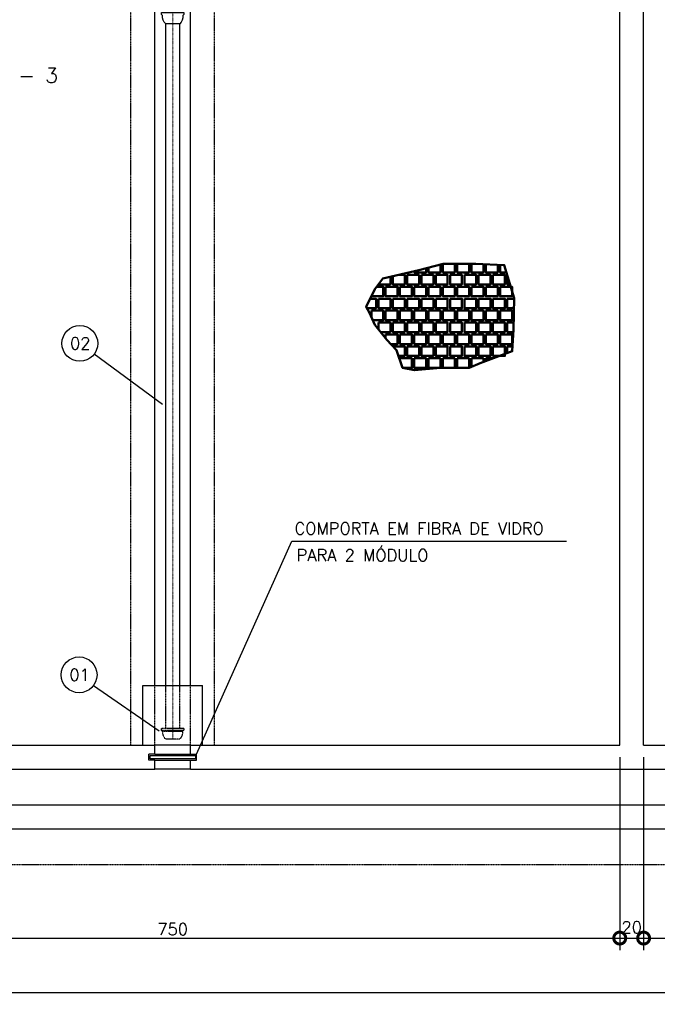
# Model space of a CAD drawing. Header units: millimetres. Extents: x 6229 to 11806, y 8925 to 11505.
# Tile 7 of 12: x 8623 to 9158, y 9398 to 10224. Entities that reach past the tile are written whole.
import ezdxf
from ezdxf.enums import TextEntityAlignment as Align

# ---------------------------------------------------------------- set-up
doc = ezdxf.new("R2010")
doc.units = ezdxf.units.MM
doc.header["$LTSCALE"] = 0.1
doc.header["$MEASUREMENT"] = 0
for name, pattern in [('DASHDOT', [25.4, 12.7, -6.35, 0, -6.35]), ('DASHED', [0.75, 0.5, -0.25]), ('HIDDEN', [9.525, 6.35, -3.175])]:
    doc.linetypes.add(name, pattern=pattern)
doc.layers.get('Defpoints').update_dxf_attribs({"color": 200})
for name, color, linetype, lineweight in [('BAR-EIXOS', 7, 'DASHDOT', 20), ('BAR-PECAS', 2, 'Continuous', 30), ('PAREDE4', 3, 'Continuous', 50)]:
    doc.layers.add(name, color=color, linetype=linetype, lineweight=lineweight)
for name, color, linetype in [('COTAS', 16, 'Continuous'), ('DIM', 7, 'Continuous'), ('ESTRUTURA', 6, 'Continuous'), ('LFINA', 3, 'Continuous'), ('LIMHATRA', 2, 'HIDDEN'), ('PAREDE', 6, 'Continuous'), ('RELAÇÀO', 2, 'Continuous'), ('TEXTO', 2, 'Continuous')]:
    doc.layers.add(name, color=color, linetype=linetype)
doc.styles.add('ROMANS', font='ROMANS.shx')
doc.dimstyles.new('DIM50', dxfattribs={"dimscale": 0, "dimtxt": 10, "dimasz": 20, "dimexe": 10, "dimexo": 10, "dimgap": 2.5, "dimtad": 1, "dimdec": 0, "dimtxsty": 'ROMANS', "dimblk": 'ARCHTICK', "dimblk1": 'DOTSMALL', "dimblk2": 'DOTSMALL', "dimsah": 1, "dimcen": 2.5, "dimdle": 10, "dimclrd": 7, "dimclre": 7, "dimclrt": 2, "dimazin": 0, "dimtfac": 1, "dimtdec": 0, "dimtmove": 2, "dimatfit": 3, "dimldrblk": 'ARCHTICK', "dimfxl": 0, "dimarcsym": 0})

# ---------------------------------------------------------------- blocks, each defined once
blk = doc.blocks.new('_DOTSMALL')
at = {"color": 0, "linetype": 'ByBlock', "const_width": 0.5}
blk.add_lwpolyline([(-0.0625, 0, 1), (0.0625, 0, 1)], format="xyb", close=True, dxfattribs=at)
blk = doc.blocks.new('*D15')
at = {"layer": 'Defpoints', "color": 0}
for p in [(9916.66, 9506.28), (6816.66, 9443.9), (9916.66, 9408.38)]:
    blk.add_point(p, dxfattribs=at)
at = {"layer": 'DIM', "color": 7, "lineweight": -2}
for p, q in [((9916.66, 9496.28), (9916.66, 9398.38)), ((6816.66, 9433.9), (6816.66, 9398.38)), ((6806.66, 9408.38), (9926.66, 9408.38))]:
    blk.add_line(p, q, dxfattribs=at)
at = {"layer": 'DIM', "color": 7, "lineweight": -2, "xscale": 20, "yscale": 20, "zscale": 20, "rotation": 180}
blk.add_blockref('_DOTSMALL', (6816.66, 9408.38), dxfattribs=at)
at = {"layer": 'DIM', "color": 7, "lineweight": -2, "xscale": 20, "yscale": 20, "zscale": 20}
blk.add_blockref('_DOTSMALL', (9916.66, 9408.38), dxfattribs=at)
at = {"layer": 'DIM', "color": 2, "insert": (8366.66, 9415.88), "char_height": 10, "attachment_point": 5, "style": 'ROMANS'}
blk.add_mtext('3100', dxfattribs=at)
blk = doc.blocks.new('_ArchTick')
at = {"layer": 'COTAS', "color": 0, "const_width": 0.15}
blk.add_lwpolyline([(-0.5, -0.5), (0.5, 0.5)], dxfattribs=at)
blk = doc.blocks.new('*D38')
at = {"layer": 'Defpoints', "color": 0}
for p in [(9126.66, 10365.65), (9126.66, 10272.15), (8751.66, 10220.65)]:
    blk.add_point(p, dxfattribs=at)
at = {"layer": 'DIM', "color": 7, "lineweight": -2}
for p, q in [((9126.66, 10355.65), (9126.66, 10262.15)), ((8751.66, 10230.65), (8751.66, 10282.15)), ((8741.66, 10272.15), (9136.66, 10272.15))]:
    blk.add_line(p, q, dxfattribs=at)
at = {"layer": 'DIM', "color": 7, "lineweight": -2, "xscale": 20, "yscale": 20, "zscale": 20, "rotation": 180}
blk.add_blockref('_DOTSMALL', (8751.66, 10272.15), dxfattribs=at)
at = {"layer": 'DIM', "color": 7, "lineweight": -2, "xscale": 20, "yscale": 20, "zscale": 20}
blk.add_blockref('_DOTSMALL', (9126.66, 10272.15), dxfattribs=at)
at = {"layer": 'DIM', "color": 2, "insert": (8939.16, 10279.65), "char_height": 10, "attachment_point": 5, "style": 'ROMANS'}
blk.add_mtext('375', dxfattribs=at)
blk = doc.blocks.new('*D53')
at = {"layer": 'Defpoints', "color": 0}
for p in [(8376.66, 9615.65), (9126.66, 9615.65), (9126.66, 9453.9)]:
    blk.add_point(p, dxfattribs=at)
at = {"layer": 'DIM', "color": 7, "lineweight": -2}
for p, q in [((8376.66, 9605.65), (8376.66, 9443.9)), ((9126.66, 9605.65), (9126.66, 9443.9)), ((8366.66, 9453.9), (9136.66, 9453.9))]:
    blk.add_line(p, q, dxfattribs=at)
at = {"layer": 'DIM', "color": 7, "lineweight": -2, "xscale": 20, "yscale": 20, "zscale": 20, "rotation": 180}
blk.add_blockref('_DOTSMALL', (8376.66, 9453.9), dxfattribs=at)
at = {"layer": 'DIM', "color": 7, "lineweight": -2, "xscale": 20, "yscale": 20, "zscale": 20}
blk.add_blockref('_DOTSMALL', (9126.66, 9453.9), dxfattribs=at)
at = {"layer": 'DIM', "color": 2, "insert": (8751.66, 9461.4), "char_height": 10, "attachment_point": 5, "style": 'ROMANS'}
blk.add_mtext('750', dxfattribs=at)
blk = doc.blocks.new('*D54')
at = {"layer": 'Defpoints', "color": 0}
for p in [(9146.66, 9615.65), (9896.66, 9565.65), (9896.66, 9453.9)]:
    blk.add_point(p, dxfattribs=at)
at = {"layer": 'DIM', "color": 7, "lineweight": -2}
for p, q in [((9146.66, 9605.65), (9146.66, 9443.9)), ((9896.66, 9555.65), (9896.66, 9443.9)), ((9136.66, 9453.9), (9906.66, 9453.9))]:
    blk.add_line(p, q, dxfattribs=at)
at = {"layer": 'DIM', "color": 7, "lineweight": -2, "xscale": 20, "yscale": 20, "zscale": 20, "rotation": 180}
blk.add_blockref('_DOTSMALL', (9146.66, 9453.9), dxfattribs=at)
at = {"layer": 'DIM', "color": 7, "lineweight": -2, "xscale": 20, "yscale": 20, "zscale": 20}
blk.add_blockref('_DOTSMALL', (9896.66, 9453.9), dxfattribs=at)
at = {"layer": 'DIM', "color": 2, "insert": (9521.66, 9461.4), "char_height": 10, "attachment_point": 5, "style": 'ROMANS'}
blk.add_mtext('750', dxfattribs=at)
blk = doc.blocks.new('*D57')
at = {"layer": 'Defpoints', "color": 0}
for p in [(9126.66, 9615.65), (9146.66, 9615.65), (9146.66, 9453.9)]:
    blk.add_point(p, dxfattribs=at)
at = {"layer": 'DIM', "color": 7, "lineweight": -2}
for p, q in [((9126.66, 9605.65), (9126.66, 9443.9)), ((9146.66, 9605.65), (9146.66, 9443.9)), ((9116.66, 9453.9), (9156.66, 9453.9))]:
    blk.add_line(p, q, dxfattribs=at)
at = {"layer": 'DIM', "color": 7, "lineweight": -2, "xscale": 20, "yscale": 20, "zscale": 20, "rotation": 180}
blk.add_blockref('_DOTSMALL', (9126.66, 9453.9), dxfattribs=at)
at = {"layer": 'DIM', "color": 7, "lineweight": -2, "xscale": 20, "yscale": 20, "zscale": 20}
blk.add_blockref('_DOTSMALL', (9146.66, 9453.9), dxfattribs=at)
at = {"layer": 'DIM', "color": 2, "insert": (9136.66, 9462.9), "char_height": 10, "attachment_point": 5, "style": 'ROMANS'}
blk.add_mtext('20', dxfattribs=at)

msp = doc.modelspace()

# ---------------------------------------------------------------- linework, layer by layer
at = {"layer": 'BAR-EIXOS', "ltscale": 0.1}
for p, q in [((8751.66, 10220.65), (8751.66, 10820.65)), ((8751.66, 9620.65), (8751.66, 10220.65))]:
    msp.add_line(p, q, dxfattribs=at)
at = {"layer": 'BAR-EIXOS'}
for q in [(8751.66, 9630.45), (8751.66, 9629.85)]:
    msp.add_line((8751.66, 9620.65), q, dxfattribs=at)
at = {"layer": 'BAR-PECAS'}
for p, q in [((8745.76, 9665.65), (8745.76, 10220.65)), ((8757.56, 9665.65), (8757.56, 10220.65))]:
    msp.add_line(p, q, dxfattribs=at)
at = {"layer": 'BAR-PECAS', "linetype": 'DASHED'}
for p, q in [((8745.76, 9630.1), (8745.76, 9665.65)), ((8757.56, 9630.1), (8757.56, 9665.65)), ((8761.11, 9628.08), (8742.21, 9628.08)), ((8760.27, 9627.24), (8743.05, 9627.24))]:
    msp.add_line(p, q, dxfattribs=at)
at = {"layer": 'BAR-PECAS'}
msp.add_lwpolyline([(8745.76, 10220.65, -0.214214), (8743.05, 10227.49), (8742.21, 10228.33), (8742.21, 10230.1), (8761.11, 10230.1), (8761.11, 10228.33), (8760.27, 10227.49, -0.214214), (8757.56, 10220.65)], format="xyb", close=True, dxfattribs=at)
at = {"layer": 'BAR-PECAS', "linetype": 'DASHED'}
msp.add_lwpolyline([(8745.76, 9620.65, -0.214214), (8743.05, 9627.24), (8742.21, 9628.08), (8742.21, 9629.85), (8761.11, 9629.85), (8761.11, 9628.08), (8760.27, 9627.24, -0.214214), (8757.56, 9620.65)], format="xyb", close=True, dxfattribs=at)
at = {"layer": 'ESTRUTURA', "color": 3}
for p, q in [((8736.66, 9665.65), (8736.66, 11115.65)), ((8766.66, 9665.65), (8766.66, 11115.65))]:
    msp.add_line(p, q, dxfattribs=at)
at = {"layer": 'ESTRUTURA'}
for p, q in [((9126.66, 9615.65), (9126.66, 11115.65)), ((9146.66, 9615.65), (9146.66, 11115.65)), ((8376.66, 9615.65), (8736.66, 9615.65)), ((8736.66, 9608.15), (8736.66, 9615.65)), ((8766.66, 9608.15), (8766.66, 9615.65)), ((8766.66, 9615.65), (9126.66, 9615.65)), ((9146.66, 9615.65), (9506.66, 9615.65)), ((8731.66, 9603.15), (8731.66, 9608.15)), ((8736.66, 9608.15), (8731.66, 9608.15)), ((8736.66, 9603.15), (8731.66, 9603.15)), ((8736.66, 9595.65), (8736.66, 9603.15)), ((8766.66, 9608.15), (8771.66, 9608.15)), ((8766.66, 9595.65), (8766.66, 9603.15)), ((8766.66, 9603.15), (8771.66, 9603.15)), ((8771.66, 9603.15), (8771.66, 9608.15)), ((7996.66, 9595.65), (8736.66, 9595.65)), ((8766.66, 9595.65), (9506.66, 9595.65)), ((7186.66, 9565.65), (9896.66, 9565.65)), ((7166.66, 9545.65), (9916.66, 9545.65))]:
    msp.add_line(p, q, dxfattribs=at)
at = {"layer": 'ESTRUTURA', "color": 8}
for p, q in [((8726.66, 9615.65), (8726.66, 9665.65)), ((8726.66, 9665.65), (8776.66, 9665.65)), ((8776.66, 9615.65), (8776.66, 9665.65))]:
    msp.add_line(p, q, dxfattribs=at)
at = {"layer": 'ESTRUTURA', "color": 9}
for p, q in [((8766.66, 9615.65), (8736.66, 9615.65)), ((8766.66, 9595.65), (8736.66, 9595.65))]:
    msp.add_line(p, q, dxfattribs=at)
at = {"layer": 'LFINA'}
msp.add_lwpolyline([(8770.66, 9604.15), (8732.66, 9604.15), (8732.66, 9607.15), (8770.66, 9607.15)], close=True, dxfattribs=at)
at = {"layer": 'LIMHATRA', "color": 3, "linetype": 'HIDDEN', "ltscale": 0.05}
for p, q in [((8716.66, 9615.65), (8716.66, 11115.65)), ((8786.66, 9615.65), (8786.66, 11115.65))]:
    msp.add_line(p, q, dxfattribs=at)
at = {"layer": 'LIMHATRA', "color": 3, "linetype": 'HIDDEN', "ltscale": 0.1}
for p, q in [((8736.66, 9615.65), (8736.66, 9665.65)), ((8766.66, 9615.65), (8766.66, 9665.65))]:
    msp.add_line(p, q, dxfattribs=at)
at = {"layer": 'LIMHATRA', "linetype": 'HIDDEN', "ltscale": 0.05}
msp.add_line((7136.66, 9515.65), (9946.66, 9515.65), dxfattribs=at)
at = {"layer": 'PAREDE', "color": 9}
for p, q in [((8736.66, 9608.15), (8766.66, 9608.15)), ((8736.66, 9603.15), (8766.66, 9603.15))]:
    msp.add_line(p, q, dxfattribs=at)
at = {"layer": 'PAREDE4'}
msp.add_line((8928.29, 9992.09), (8918.29, 9992.09), dxfattribs=at)
at = {"layer": 'PAREDE4', "color": 7}
msp.add_lwpolyline([(9009.69, 9936.01), (9036.48, 9946.09), (9037.63, 9964.3), (9038.1, 9990.6), (9029.77, 10018.26), (9005.86, 10019.41), (8978.49, 10019.22), (8958.21, 10013.91), (8928.05, 10006.93), (8921.07, 9998.11), (8913.87, 9983.14), (8916.78, 9978.28), (8921.33, 9968.23), (8931.38, 9955.59), (8939.49, 9946.84), (8944.51, 9932.09), (8954.37, 9930.17), (8976.29, 9932.09), (9000.29, 9932.09)], close=True, dxfattribs=at)
at = {"layer": 'PAREDE4'}
for points in [[(8966.29, 10016.03), (8966.29, 10012.09), (8976.29, 10012.09), (8976.29, 10018.64)], [(8978.29, 10019.17), (8978.29, 10012.09), (8988.29, 10012.09), (8988.29, 10019.29)], [(8990.29, 10019.3), (8990.29, 10012.09), (9000.29, 10012.09), (9000.29, 10019.37)], [(9002.29, 10019.39), (9002.29, 10012.09), (9012.29, 10012.09), (9012.29, 10019.1)], [(9014.29, 10019), (9014.29, 10012.09), (9024.29, 10012.09), (9024.29, 10018.52)], [(9026.29, 10018.42), (9026.29, 10012.09), (9031.63, 10012.09)], [(8924.29, 10002.18), (8924.29, 10002.09), (8934.29, 10002.09), (8934.29, 10008.37)], [(8936.29, 10008.84), (8936.29, 10002.09), (8946.29, 10002.09), (8946.29, 10010.09), (8941.7, 10010.09)], [(8948.29, 10010.09), (8948.29, 10002.09), (8958.29, 10002.09), (8958.29, 10010.09), (8948.29, 10010.09)], [(8954.29, 10013.01), (8954.29, 10012.09), (8964.29, 10012.09), (8964.29, 10015.5)], [(8960.29, 10010.09), (8960.29, 10002.09), (8970.29, 10002.09), (8970.29, 10010.09), (8960.29, 10010.09)], [(8972.29, 10010.09), (8972.29, 10002.09), (8982.29, 10002.09), (8982.29, 10010.09), (8972.29, 10010.09)], [(8984.29, 10010.09), (8984.29, 10002.09), (8994.29, 10002.09), (8994.29, 10010.09), (8984.29, 10010.09)], [(8996.29, 10010.09), (8996.29, 10002.09), (9006.29, 10002.09), (9006.29, 10010.09), (8996.29, 10010.09)], [(9008.29, 10010.09), (9008.29, 10002.09), (9018.29, 10002.09), (9018.29, 10010.09), (9008.29, 10010.09)], [(9020.29, 10010.09), (9020.29, 10002.09), (9030.29, 10002.09), (9030.29, 10010.09), (9020.29, 10010.09)], [(9032.29, 10010.09), (9032.29, 10002.09), (9034.64, 10002.09)], [(8918.29, 9992.34), (8918.29, 9992.09), (8928.29, 9992.09), (8928.29, 10000.09), (8922.64, 10000.09)], [(8930.29, 10000.09), (8930.29, 9992.09), (8940.29, 9992.09), (8940.29, 10000.09), (8930.29, 10000.09)], [(8942.29, 10000.09), (8942.29, 9992.09), (8952.29, 9992.09), (8952.29, 10000.09), (8942.29, 10000.09)], [(8954.29, 10000.09), (8954.29, 9992.09), (8964.29, 9992.09), (8964.29, 10000.09), (8954.29, 10000.09)], [(8966.29, 10000.09), (8966.29, 9992.09), (8976.29, 9992.09), (8976.29, 10000.09), (8966.29, 10000.09)], [(8978.29, 10000.09), (8978.29, 9992.09), (8988.29, 9992.09), (8988.29, 10000.09), (8978.29, 10000.09)], [(8990.29, 10000.09), (8990.29, 9992.09), (9000.29, 9992.09), (9000.29, 10000.09), (8990.29, 10000.09)], [(9002.29, 10000.09), (9002.29, 9992.09), (9012.29, 9992.09), (9012.29, 10000.09), (9002.29, 10000.09)], [(9014.29, 10000.09), (9014.29, 9992.09), (9024.29, 9992.09), (9024.29, 10000.09), (9014.29, 10000.09)], [(9026.29, 10000.09), (9026.29, 9992.09), (9036.29, 9992.09), (9036.29, 10000.09), (9026.29, 10000.09)], [(8914.5, 9982.09), (8922.29, 9982.09), (8922.29, 9990.09), (8917.21, 9990.09)], [(8924.29, 9990.09), (8924.29, 9982.09), (8934.29, 9982.09), (8934.29, 9990.09), (8924.29, 9990.09)], [(8936.29, 9990.09), (8936.29, 9982.09), (8946.29, 9982.09), (8946.29, 9990.09), (8936.29, 9990.09)], [(8948.29, 9990.09), (8948.29, 9982.09), (8958.29, 9982.09), (8958.29, 9990.09), (8948.29, 9990.09)], [(8960.29, 9990.09), (8960.29, 9982.09), (8970.29, 9982.09), (8970.29, 9990.09), (8960.29, 9990.09)], [(8972.29, 9990.09), (8972.29, 9982.09), (8982.29, 9982.09), (8982.29, 9990.09), (8972.29, 9990.09)], [(8984.29, 9990.09), (8984.29, 9982.09), (8994.29, 9982.09), (8994.29, 9990.09), (8984.29, 9990.09)], [(8996.29, 9990.09), (8996.29, 9982.09), (9006.29, 9982.09), (9006.29, 9990.09), (8996.29, 9990.09)], [(9008.29, 9990.09), (9008.29, 9982.09), (9018.29, 9982.09), (9018.29, 9990.09), (9008.29, 9990.09)], [(9020.29, 9990.09), (9020.29, 9982.09), (9030.29, 9982.09), (9030.29, 9990.09), (9020.29, 9990.09)], [(9032.29, 9990.09), (9032.29, 9982.09), (9037.95, 9982.09)], [(9038.09, 9990.09), (9032.29, 9990.09)], [(8918.29, 9980.09), (8918.29, 9974.94)], [(8919.58, 9972.09), (8928.29, 9972.09), (8928.29, 9980.09), (8918.29, 9980.09)], [(8930.29, 9980.09), (8930.29, 9972.09), (8940.29, 9972.09), (8940.29, 9980.09), (8930.29, 9980.09)], [(8942.29, 9980.09), (8942.29, 9972.09), (8952.29, 9972.09), (8952.29, 9980.09), (8942.29, 9980.09)], [(8954.29, 9980.09), (8954.29, 9972.09), (8964.29, 9972.09), (8964.29, 9980.09), (8954.29, 9980.09)], [(8966.29, 9980.09), (8966.29, 9972.09), (8976.29, 9972.09), (8976.29, 9980.09), (8966.29, 9980.09)], [(8978.29, 9980.09), (8978.29, 9972.09), (8988.29, 9972.09), (8988.29, 9980.09), (8978.29, 9980.09)], [(8990.29, 9980.09), (8990.29, 9972.09), (9000.29, 9972.09), (9000.29, 9980.09), (8990.29, 9980.09)], [(9002.29, 9980.09), (9002.29, 9972.09), (9012.29, 9972.09), (9012.29, 9980.09), (9002.29, 9980.09)], [(9014.29, 9980.09), (9014.29, 9972.09), (9024.29, 9972.09), (9024.29, 9980.09), (9014.29, 9980.09)], [(9026.29, 9980.09), (9026.29, 9972.09), (9036.29, 9972.09), (9036.29, 9980.09), (9026.29, 9980.09)], [(8924.29, 9970.09), (8924.29, 9964.5)], [(8926.21, 9962.09), (8934.29, 9962.09), (8934.29, 9970.09), (8924.29, 9970.09)], [(8936.29, 9970.09), (8936.29, 9962.09), (8946.29, 9962.09), (8946.29, 9970.09), (8936.29, 9970.09)], [(8948.29, 9970.09), (8948.29, 9962.09), (8958.29, 9962.09), (8958.29, 9970.09), (8948.29, 9970.09)], [(8960.29, 9970.09), (8960.29, 9962.09), (8970.29, 9962.09), (8970.29, 9970.09), (8960.29, 9970.09)], [(8972.29, 9970.09), (8972.29, 9962.09), (8982.29, 9962.09), (8982.29, 9970.09), (8972.29, 9970.09)], [(8984.29, 9970.09), (8984.29, 9962.09), (8994.29, 9962.09), (8994.29, 9970.09), (8984.29, 9970.09)], [(8996.29, 9970.09), (8996.29, 9962.09), (9006.29, 9962.09), (9006.29, 9970.09), (8996.29, 9970.09)], [(9008.29, 9970.09), (9008.29, 9962.09), (9018.29, 9962.09), (9018.29, 9970.09), (9008.29, 9970.09)], [(9020.29, 9970.09), (9020.29, 9962.09), (9030.29, 9962.09), (9030.29, 9970.09), (9020.29, 9970.09)], [(9032.29, 9970.09), (9032.29, 9962.09), (9037.49, 9962.09)], [(9037.73, 9970.09), (9032.29, 9970.09)], [(8930.29, 9960.09), (8930.29, 9956.96)], [(8934.62, 9952.09), (8940.29, 9952.09), (8940.29, 9960.09), (8930.29, 9960.09)], [(8942.29, 9960.09), (8942.29, 9952.09), (8952.29, 9952.09), (8952.29, 9960.09), (8942.29, 9960.09)], [(8954.29, 9960.09), (8954.29, 9952.09), (8964.29, 9952.09), (8964.29, 9960.09), (8954.29, 9960.09)], [(8966.29, 9960.09), (8966.29, 9952.09), (8976.29, 9952.09), (8976.29, 9960.09), (8966.29, 9960.09)], [(8978.29, 9960.09), (8978.29, 9952.09), (8988.29, 9952.09), (8988.29, 9960.09), (8978.29, 9960.09)], [(8990.29, 9960.09), (8990.29, 9952.09), (9000.29, 9952.09), (9000.29, 9960.09), (8990.29, 9960.09)], [(9002.29, 9960.09), (9002.29, 9952.09), (9012.29, 9952.09), (9012.29, 9960.09), (9002.29, 9960.09)], [(9014.29, 9960.09), (9014.29, 9952.09), (9024.29, 9952.09), (9024.29, 9960.09), (9014.29, 9960.09)], [(9026.29, 9960.09), (9026.29, 9952.09), (9036.29, 9952.09), (9036.29, 9960.09), (9026.29, 9960.09)], [(8941.11, 9942.09), (8946.29, 9942.09), (8946.29, 9950.09), (8936.29, 9950.09)], [(8948.29, 9950.09), (8948.29, 9942.09), (8958.29, 9942.09), (8958.29, 9950.09), (8948.29, 9950.09)], [(8960.29, 9950.09), (8960.29, 9942.09), (8970.29, 9942.09), (8970.29, 9950.09), (8960.29, 9950.09)], [(8972.29, 9950.09), (8972.29, 9942.09), (8982.29, 9942.09), (8982.29, 9950.09), (8972.29, 9950.09)], [(8984.29, 9950.09), (8984.29, 9942.09), (8994.29, 9942.09), (8994.29, 9950.09), (8984.29, 9950.09)], [(8996.29, 9950.09), (8996.29, 9942.09), (9006.29, 9942.09), (9006.29, 9950.09), (8996.29, 9950.09)], [(9008.29, 9950.09), (9008.29, 9942.09), (9018.29, 9942.09), (9018.29, 9950.09), (9008.29, 9950.09)], [(9020.29, 9950.09), (9020.29, 9942.09), (9030.29, 9942.09), (9030.29, 9950.09), (9020.29, 9950.09)], [(9032.29, 9950.09), (9032.29, 9944.51)], [(9036.73, 9950.09), (9032.29, 9950.09)], [(8942.29, 9940.09), (8942.29, 9938.61)], [(8944.51, 9932.09), (8952.29, 9932.09), (8952.29, 9940.09), (8942.29, 9940.09)], [(8954.29, 9940.09), (8954.29, 9932.09), (8964.29, 9932.09), (8964.29, 9940.09), (8954.29, 9940.09)], [(8966.29, 9940.09), (8966.29, 9932.09), (8976.29, 9932.09), (8976.29, 9940.09), (8966.29, 9940.09)], [(8978.29, 9940.09), (8978.29, 9932.09), (8988.29, 9932.09), (8988.29, 9940.09), (8978.29, 9940.09)], [(8990.29, 9940.09), (8990.29, 9932.09), (9000.29, 9932.09), (9000.29, 9940.09), (8990.29, 9940.09)], [(9002.29, 9940.09), (9002.29, 9932.92)], [(9012.29, 9936.99), (9012.29, 9940.09), (9002.29, 9940.09)], [(9014.29, 9940.09), (9014.29, 9937.74)], [(9020.53, 9940.09), (9014.29, 9940.09)]]:
    msp.add_lwpolyline(points, dxfattribs=at)
at = {"layer": 'RELAÇÀO', "color": 3}
for p, q in [((8685.84, 9943.73), (8743.16, 9901.54)), ((8685.25, 9665.78), (8740.37, 9627.77))]:
    msp.add_line(p, q, dxfattribs=at)
msp.add_lwpolyline([(8771.66, 9608.15), (8851.71, 9786.73), (9081.92, 9786.73)], dxfattribs=at)
for centre in [(8673.75, 9952.63), (8673.15, 9674.68)]:
    msp.add_circle(centre, 15.01, dxfattribs=at)

# ---------------------------------------------------------------- texts
at = {"layer": 'RELAÇÀO', "style": 'ROMANS'}
for s, p in [('02', (8674.12, 9952.63)), ('01', (8673.52, 9674.68))]:
    msp.add_text(s, height=10, dxfattribs=at).set_placement(p, align=Align.MIDDLE)
at = {"layer": 'TEXTO', "color": 4, "lineweight": -3, "style": 'ROMANS'}
msp.add_text('MÓDULO - 3', height=12.5, rotation=0, dxfattribs=at).set_placement((8545.1, 10171.16))
at = {"layer": 'TEXTO', "style": 'ROMANS'}
for s, p in [('COMPORTA EM FIBRA DE VIDRO', (8853.83, 9792.42)), ('PARA 2 MÓDULO', (8855.6, 9769.93))]:
    msp.add_text(s, height=10, rotation=0, dxfattribs=at).set_placement(p)

# ---------------------------------------------------------------- dimensions: what is measured, and where the dimension line sits
at = {"layer": 'DIM'}
for base, p1, p2, picture, middle in [((9126.66, 10272.15), (8751.66, 10220.65), (9126.66, 10365.65), '*D38', (8939.16, 10279.65)), ((9126.66, 9453.9), (8376.66, 9615.65), (9126.66, 9615.65), '*D53', (8751.66, 9461.4)), ((9896.66, 9453.9), (9146.66, 9615.65), (9896.66, 9565.65), '*D54', (9521.66, 9461.4)), ((9916.66, 9408.38), (6816.66, 9443.9), (9916.66, 9506.28), '*D15', (8366.66, 9415.88))]:
    dim = msp.add_linear_dim(base=base, p1=p1, p2=p2, dimstyle='DIM50', override={"dimscale": 1}, dxfattribs=at)
    dim.commit()
    dim.dimension.update_dxf_attribs({"geometry": picture, "text_midpoint": middle})
dim = msp.add_linear_dim(base=(9146.66, 9453.9), p1=(9126.66, 9615.65), p2=(9146.66, 9615.65), dimstyle='DIM50', override={"dimscale": 1}, dxfattribs=at)
dim.commit()
dim.dimension.update_dxf_attribs({"geometry": '*D57', "text_midpoint": (9136.66, 9462.9), "dimtype": 160})

doc.saveas('drawing.dxf')
